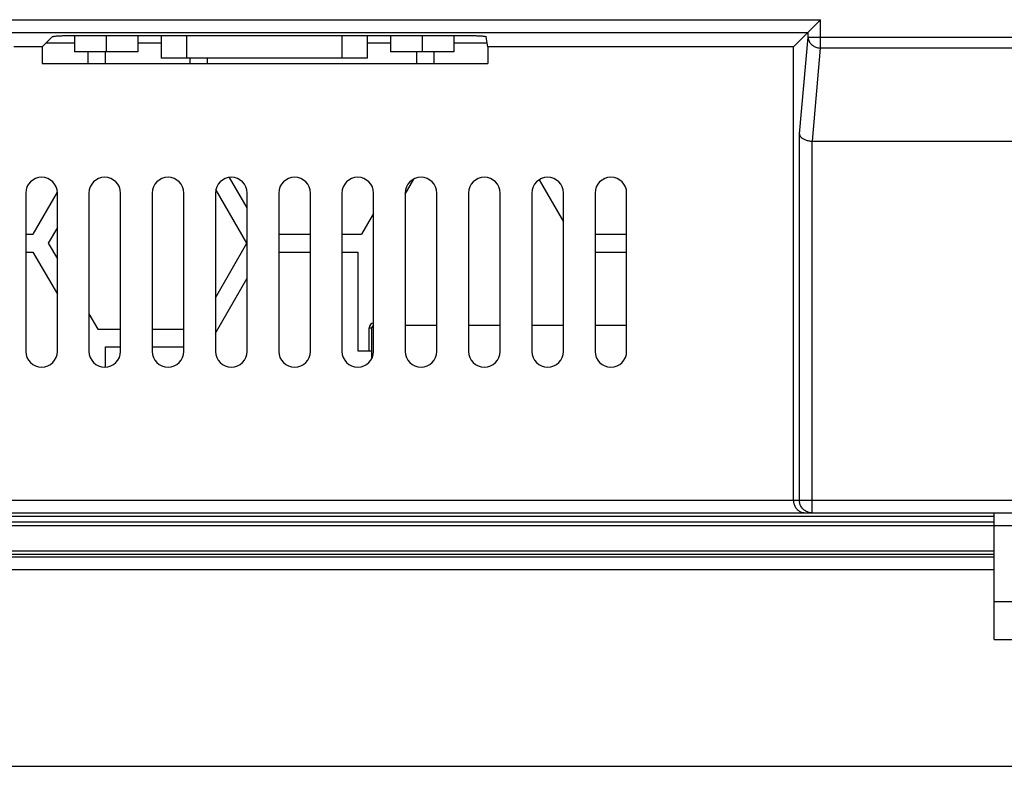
# Model space of a CAD drawing. Extents: x 4 to 805, y 32 to 576.
# Tile 17 of 27: x 685 to 763, y 142 to 201. Entities that reach past the tile are written whole.
import ezdxf

# ---------------------------------------------------------------- set-up
doc = ezdxf.new("R2010")
doc.units = 0
doc.header["$LTSCALE"] = 46.255
doc.header["$PDMODE"] = 3
doc.header["$PDSIZE"] = 0.3125
doc.layers.get('0').update_dxf_attribs({"linetype": 'CONTINUOUS'})
doc.layers.get('DEFPOINTS').update_dxf_attribs({"linetype": 'CONTINUOUS'})
doc.layers.add('DIM', color=7, linetype='CONTINUOUS')
doc.styles.get("Standard").update_dxf_attribs({"font": 'txt', "width": 0.8})
doc.dimstyles.get("Standard").update_dxf_attribs({"dimtxt": 0.18, "dimasz": 0.18, "dimexe": 0.18, "dimexo": 0.0625, "dimgap": 0.09, "dimtad": 0, "dimtih": 1, "dimtoh": 1, "dimzin": 0, "dimcen": 0.09, "dimazin": 3, "dimtfac": 1, "dimtofl": 0, "dimtmove": 0, "dimatfit": 3})

# ---------------------------------------------------------------- blocks, each defined once
blk = doc.blocks.new('*U55')
at = {"layer": 'DIM', "color": 0, "width": 0.8}
blk.add_text('230', height=5, dxfattribs=at).set_placement((650.101, 143.665))
blk = doc.blocks.new('*D48')
at = {"layer": 'DEFPOINTS', "color": 0, "linetype": 'CONTINUOUS'}
for p in [(540.101, 157.195), (770.101, 157.195), (770.101, 141.695)]:
    blk.add_point(p, dxfattribs=at)
at = {"layer": 'DIM', "color": 0, "linetype": 'CONTINUOUS'}
for p, q in [((540.101, 157.133), (540.101, 141.515)), ((770.101, 157.133), (770.101, 141.515)), ((540.281, 141.695), (769.921, 141.695))]:
    blk.add_line(p, q, dxfattribs=at)
for points in [[(540.281, 141.725), (540.281, 141.665), (540.101, 141.695)], [(769.921, 141.725), (769.921, 141.665), (770.101, 141.695)]]:
    blk.add_solid(points, dxfattribs=at)
blk.add_blockref('*U55', (0, 0))

msp = doc.modelspace()

# ---------------------------------------------------------------- linework, layer by layer
at = {"color": 7, "linetype": 'CONTINUOUS'}
for p, q in [((607.781, 200.644), (748.685, 200.644)), ((748.685, 200.644), (746.531, 198.49)), ((748.685, 198.405), (748.685, 200.644)), ((608.781, 199.645), (747.687, 199.645)), ((687.162, 198.49), (687.98, 199.307)), ((689.706, 199.406), (689.706, 198.095)), ((689.851, 199.407), (720.248, 199.407)), ((692.206, 199.407), (692.206, 198.095)), ((694.706, 199.407), (694.706, 198.095)), ((696.551, 199.407), (696.551, 197.595)), ((698.551, 199.407), (698.551, 197.595)), ((710.851, 199.407), (710.851, 197.595)), ((712.851, 199.407), (712.851, 197.595)), ((714.696, 199.407), (714.696, 198.095)), ((717.196, 199.407), (717.196, 198.095)), ((719.696, 199.407), (719.696, 198.095)), ((722.383, 198.49), (722.248, 199.303)), ((747.005, 191.62), (747.687, 199.267)), ((747.687, 199.267), (747.687, 199.645)), ((747.687, 199.267), (800.101, 199.267)), ((687.162, 198.49), (684.9, 198.49)), ((687.162, 198.49), (687.162, 197.195)), ((689.706, 198.795), (687.467, 198.795)), ((696.551, 198.795), (694.706, 198.795)), ((714.696, 198.795), (712.851, 198.795)), ((722.332, 198.795), (719.696, 198.795)), ((746.531, 198.49), (722.383, 198.49)), ((722.383, 198.49), (722.383, 197.195)), ((746.531, 162.695), (746.531, 198.49)), ((694.706, 198.095), (689.706, 198.095)), ((690.751, 198.095), (690.751, 197.195)), ((692.151, 197.195), (692.151, 198.095)), ((719.696, 198.095), (714.696, 198.095)), ((716.732, 198.095), (716.732, 197.195)), ((718.132, 197.195), (718.132, 198.095)), ((748.03, 191.048), (748.685, 198.405)), ((799.101, 198.405), (748.685, 198.405)), ((687.162, 197.195), (722.383, 197.195)), ((712.851, 197.595), (696.551, 197.595)), ((698.82, 197.595), (698.82, 197.195)), ((700.22, 197.195), (700.22, 197.595)), ((747.005, 162.695), (747.005, 191.62)), ((748.004, 161.695), (748.004, 191.048)), ((748.03, 191.048), (799.101, 191.048)), ((703.351, 185.772), (701.957, 188.186)), ((715.851, 186.869), (716.539, 188.061)), ((726.429, 187.999), (728.351, 184.671)), ((685.851, 186.945), (685.851, 174.445)), ((688.348, 187.032), (686.421, 183.695)), ((688.351, 174.445), (688.351, 186.945)), ((690.851, 186.945), (690.851, 174.445)), ((693.351, 174.445), (693.351, 186.945)), ((695.851, 186.945), (695.851, 174.445)), ((698.351, 174.445), (698.351, 186.945)), ((700.851, 186.945), (700.851, 174.445)), ((703.338, 182.995), (700.887, 187.24)), ((703.351, 174.445), (703.351, 186.945)), ((705.851, 186.945), (705.851, 174.445)), ((708.351, 174.445), (708.351, 186.945)), ((710.851, 186.945), (710.851, 174.445)), ((713.351, 174.445), (713.351, 186.945)), ((715.851, 186.945), (715.851, 174.445)), ((718.351, 174.445), (718.351, 186.945)), ((720.851, 186.945), (720.851, 174.445)), ((723.351, 174.445), (723.351, 186.945)), ((725.851, 186.945), (725.851, 174.445)), ((728.351, 174.445), (728.351, 186.945)), ((730.851, 186.945), (730.851, 174.445)), ((733.351, 174.445), (733.351, 186.945)), ((713.351, 185.338), (712.402, 183.695)), ((685.851, 183.695), (686.421, 183.695)), ((688.351, 184.237), (687.634, 182.995)), ((705.851, 183.695), (708.351, 183.695)), ((710.851, 183.695), (712.402, 183.695)), ((730.851, 183.695), (733.351, 183.695)), ((687.634, 182.995), (688.351, 181.753)), ((700.851, 178.688), (703.338, 182.995)), ((685.851, 182.295), (686.421, 182.295)), ((686.421, 182.295), (688.351, 178.953)), ((705.851, 182.295), (708.351, 182.295)), ((710.851, 182.295), (712.106, 182.295)), ((712.106, 182.295), (712.106, 174.495)), ((730.851, 182.295), (733.351, 182.295)), ((700.851, 175.888), (703.351, 180.218)), ((690.851, 177.423), (691.56, 176.195)), ((691.56, 176.195), (693.351, 176.195)), ((695.851, 176.195), (698.351, 176.195)), ((713.001, 176.295), (713.201, 176.295)), ((713.001, 174.495), (713.001, 176.295)), ((713.201, 173.852), (713.201, 176.295)), ((718.351, 176.495), (715.851, 176.495)), ((723.351, 176.495), (720.851, 176.495)), ((728.351, 176.495), (725.851, 176.495)), ((733.351, 176.495), (730.851, 176.495)), ((692.151, 174.795), (693.351, 174.795)), ((692.151, 173.197), (692.151, 174.795)), ((695.851, 174.795), (698.351, 174.795)), ((712.106, 174.495), (713.201, 174.495)), ((656.745, 162.695), (794.957, 162.695)), ((511.101, 161.695), (799.101, 161.695)), ((762.401, 161.395), (547.801, 161.395)), ((762.401, 151.695), (762.401, 161.695)), ((546.201, 160.695), (764.001, 160.695)), ((547.801, 160.995), (762.401, 160.995)), ((547.801, 158.695), (762.401, 158.695)), ((762.401, 158.395), (547.801, 158.395)), ((762.401, 158.195), (547.801, 158.195)), ((762.401, 157.195), (547.801, 157.195)), ((762.401, 154.695), (764.001, 154.695)), ((762.401, 151.695), (777.801, 151.695))]:
    msp.add_line(p, q, dxfattribs=at)
for points in [[(687.98, 199.307), (687.99, 199.314), (688.009, 199.321), (688.035, 199.327), (688.07, 199.334), (688.112, 199.34), (688.161, 199.346), (688.218, 199.352), (688.281, 199.358), (688.352, 199.363), (688.429, 199.368), (688.512, 199.373), (688.601, 199.378), (688.695, 199.382), (688.795, 199.387), (688.899, 199.39), (689.008, 199.394), (689.12, 199.397), (689.236, 199.399), (689.355, 199.402), (689.477, 199.403), (689.6, 199.405), (689.725, 199.406), (689.851, 199.407)], [(720.248, 199.407), (720.373, 199.407), (720.497, 199.406), (720.62, 199.405), (720.742, 199.404), (720.862, 199.402), (720.98, 199.4), (721.094, 199.397), (721.206, 199.394), (721.314, 199.391), (721.417, 199.387), (721.516, 199.383), (721.61, 199.379), (721.699, 199.374), (721.782, 199.369), (721.859, 199.364), (721.93, 199.359), (721.994, 199.353), (722.052, 199.347), (722.102, 199.341), (722.145, 199.335), (722.181, 199.329), (722.209, 199.322), (722.23, 199.316), (722.243, 199.309), (722.248, 199.303)], [(747.687, 199.267), (747.692, 199.2), (747.703, 199.134), (747.719, 199.069), (747.742, 199.005), (747.77, 198.942), (747.804, 198.882), (747.843, 198.823), (747.886, 198.768), (747.935, 198.715), (747.988, 198.665), (748.046, 198.62), (748.107, 198.578), (748.171, 198.54), (748.239, 198.506), (748.309, 198.477), (748.382, 198.453), (748.456, 198.433), (748.532, 198.419), (748.608, 198.409), (748.685, 198.405)], [(747.005, 191.62), (747.012, 191.575), (747.026, 191.53), (747.045, 191.487), (747.07, 191.444), (747.1, 191.402), (747.136, 191.362), (747.176, 191.325), (747.22, 191.289), (747.268, 191.255), (747.319, 191.224), (747.374, 191.195), (747.431, 191.169), (747.49, 191.145), (747.551, 191.124), (747.613, 191.106), (747.677, 191.09), (747.741, 191.076), (747.806, 191.066), (747.872, 191.057), (747.938, 191.052), (748.004, 191.048)], [(748.03, 191.048), (748.017, 191.048), (748.004, 191.048)], [(746.531, 162.695), (746.532, 162.637), (746.537, 162.579), (746.546, 162.52), (746.557, 162.461), (746.572, 162.403), (746.591, 162.344), (746.614, 162.286), (746.64, 162.229), (746.671, 162.172), (746.707, 162.115), (746.747, 162.06), (746.791, 162.007), (746.841, 161.955), (746.896, 161.907), (746.956, 161.862), (747.02, 161.82), (747.089, 161.784), (747.162, 161.753), (747.238, 161.728), (747.317, 161.71), (747.398, 161.699), (747.48, 161.695)], [(748.004, 161.695), (747.929, 161.698), (747.855, 161.706), (747.782, 161.72), (747.71, 161.739), (747.639, 161.764), (747.571, 161.794), (747.505, 161.829), (747.441, 161.869), (747.381, 161.913), (747.325, 161.962), (747.272, 162.015), (747.223, 162.072), (747.179, 162.132), (747.139, 162.195), (747.104, 162.261), (747.074, 162.33), (747.05, 162.4), (747.03, 162.473), (747.016, 162.546), (747.008, 162.62), (747.005, 162.695)]]:
    msp.add_lwpolyline(points, dxfattribs=at)
for centre, radius, start, end in [((687.101, 186.945), 1.25, 0, 180), ((692.101, 186.945), 1.25, 0, 180), ((697.101, 186.945), 1.25, 0, 180), ((702.101, 186.945), 1.25, 0, 180), ((707.101, 186.945), 1.25, 0, 180), ((712.101, 186.945), 1.25, 0, 180), ((717.101, 186.945), 1.25, 0, 180), ((722.101, 186.945), 1.25, 0, 180), ((727.101, 186.945), 1.25, 0, 180), ((732.101, 186.945), 1.25, 0, 180), ((713.401, 176.295), 0.4, 97.18721, 180), ((713.401, 176.295), 0.2, 104.49522, 180), ((687.101, 174.445), 1.25, 180, 0), ((692.101, 174.445), 1.25, 180, 0), ((697.101, 174.445), 1.25, 180, 0), ((702.101, 174.445), 1.25, 180, 0), ((707.101, 174.445), 1.25, 180, 0), ((712.101, 174.445), 1.25, 180, 0), ((717.101, 174.445), 1.25, 180, 0), ((722.101, 174.445), 1.25, 180, 0), ((727.101, 174.445), 1.25, 180, 0), ((732.101, 174.445), 1.25, 180, 0)]:
    msp.add_arc(centre, radius, start, end, dxfattribs=at)

# ---------------------------------------------------------------- dimensions: what is measured, and where the dimension line sits
at = {"layer": 'DIM', "color": 7, "linetype": 'CONTINUOUS'}
dim = msp.add_linear_dim(base=(770.101, 141.695), p1=(540.101, 157.195), p2=(770.101, 157.195), dimstyle='Standard', override={"dimtxt": 5, "dimdec": 0}, dxfattribs=at)
dim.commit()
dim.dimension.update_dxf_attribs({"geometry": '*D48', "text_midpoint": (655.101, 146.165), "dimtype": 128})

doc.saveas('drawing.dxf')
